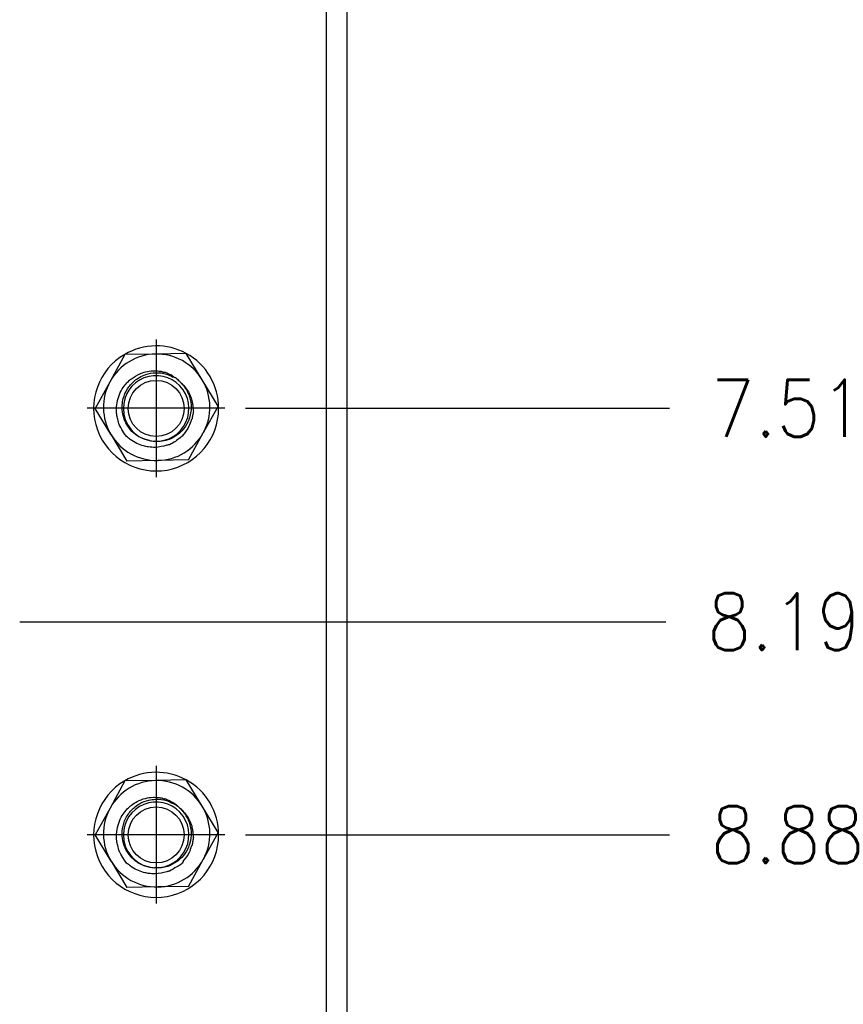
# Model space of a CAD drawing. Header units: millimetres. Extents: x 618 to 1482, y 17 to 575.
# Tile 5 of 90: x 744 to 794, y 266 to 327. Entities that reach past the tile are written whole.
import ezdxf

# ---------------------------------------------------------------- set-up
doc = ezdxf.new("R2010")
doc.units = ezdxf.units.MM
doc.linetypes.add('DOT_CENTER', pattern=[14, 12, -1, 0, -1])
doc.layers.add('1', color=7, linetype='Continuous')
doc.styles.add('CONVERTER_11', font='txt.shx', dxfattribs={"width": 0.9})
doc.dimstyles.new('ME10_DIM_26', dxfattribs={"dimtxt": 4.666667, "dimasz": 0.18, "dimexe": 2.706667, "dimexo": 1.693333, "dimgap": 3.386667, "dimtad": 1, "dimlfac": 0.03937, "dimzin": 4, "dimdsep": 46, "dimtxsty": 'CONVERTER_11', "dimsah": 1, "dimcen": 0.09, "dimclrd": 140, "dimclre": 140, "dimclrt": 4, "dimadec": 0, "dimazin": 0, "dimtfac": 1, "dimtdec": 4, "dimtix": 1, "dimtofl": 0, "dimtmove": 0, "dimatfit": 0, "dimfxl": 1, "dimtolj": 1, "dimtzin": 0, "dimarcsym": 0})
doc.dimstyles.new('ME10_DIM_33', dxfattribs={"dimtxt": 4.666667, "dimasz": 0.18, "dimexe": 2.706667, "dimexo": 1.693333, "dimgap": 3.386667, "dimtad": 1, "dimlfac": 0.03937, "dimzin": 4, "dimdsep": 46, "dimtxsty": 'CONVERTER_11', "dimsah": 1, "dimcen": 0.09, "dimclrd": 140, "dimclre": 140, "dimclrt": 4, "dimadec": 0, "dimazin": 0, "dimtfac": 1, "dimtdec": 4, "dimtix": 1, "dimtofl": 0, "dimtmove": 0, "dimatfit": 0, "dimfxl": 1, "dimtolj": 1, "dimtzin": 0, "dimarcsym": 0})
doc.dimstyles.new('ME10_DIM_34', dxfattribs={"dimtxt": 4.666667, "dimasz": 0.18, "dimexe": 2.706667, "dimexo": 1.693333, "dimgap": 3.386667, "dimtad": 1, "dimlfac": 0.03937, "dimzin": 4, "dimdsep": 46, "dimtxsty": 'CONVERTER_11', "dimsah": 1, "dimcen": 0.09, "dimclrd": 140, "dimclre": 140, "dimclrt": 4, "dimadec": 0, "dimazin": 0, "dimtfac": 1, "dimtdec": 4, "dimtix": 1, "dimtofl": 0, "dimtmove": 0, "dimatfit": 0, "dimfxl": 1, "dimtolj": 1, "dimtzin": 0, "dimarcsym": 0})

# ---------------------------------------------------------------- blocks, each defined once
blk = doc.blocks.new('p1__61', base_point=(997.787, 399.219))
at = {"color": 7, "linetype": 'Continuous'}
for p, q in [((1000.21, 407.975), (999.004, 405.746)), ((1002.744, 408.005), (1000.21, 407.975)), ((1005.266, 408.055), (1002.744, 408.005)), ((1006.57, 405.896), (1005.266, 408.055)), ((999.004, 405.746), (997.787, 403.537)), ((1007.874, 403.737), (1006.57, 405.896)), ((999.091, 401.378), (997.787, 403.537)), ((1007.874, 403.737), (1006.656, 401.528)), ((999.091, 401.378), (1000.395, 399.219)), ((1005.439, 399.319), (1006.656, 401.528)), ((1002.917, 399.269), (1000.395, 399.219)), ((1005.439, 399.319), (1002.917, 399.269))]:
    blk.add_line(p, q, dxfattribs=at)
for centre, radius, start, end in [((1002.83, 403.637), 4.369, 91.136, 151.136), ((1002.83, 403.637), 4.369, 31.136, 91.136), ((1002.83, 403.637), 4.369, 151.136, 211.136), ((1002.83, 403.637), 4.369, 331.136, 31.136), ((1002.83, 403.637), 4.369, 211.136, 271.136), ((1002.789, 403.54), 2.692, 258.08786, 267.11704), ((1002.83, 403.637), 4.369, 271.136, 331.136)]:
    blk.add_arc(centre, radius, start, end, dxfattribs=at)
for points, knots in [([(1002.234, 400.906), (1001.98, 400.969), (1001.574, 401.069), (1001.001, 401.445), (1000.562, 401.893), (1000.189, 402.536), (1000.006, 403.184), (999.987, 403.823), (1000.093, 404.466), (1000.393, 405.166), (1000.889, 405.739), (1001.423, 406.114), (1002.003, 406.377), (1002.762, 406.508), (1003.555, 406.428), (1004.011, 406.208), (1004.197, 406.118)], [0, 0, 0, 0, 0.777312, 1.24139, 2.036679, 2.635877, 3.456442, 4.025849, 4.54291, 5.399499, 6.274736, 6.778857, 7.347988, 8.171098, 9.06416, 9.683023, 9.683023, 9.683023, 9.683023]), ([(1000.757, 405.98), (1000.983, 406.13), (1001.344, 406.371), (1001.959, 406.567), (1002.492, 406.647), (1002.96, 406.61), (1003.245, 406.584), (1003.371, 406.526), (1003.408, 406.51), (1003.426, 406.502)], [0, 0, 0, 0, 0.809087, 1.292423, 1.924931, 2.409369, 2.705629, 2.765772, 2.825916, 2.825916, 2.825916, 2.825916]), ([(1003.517, 406.519), (1003.611, 406.476), (1003.822, 406.38), (1004.095, 406.278), (1004.255, 406.107), (1004.349, 406.066), (1004.396, 406.046)], [0, 0, 0, 0, 0.312368, 0.698454, 0.852084, 1.002439, 1.002439, 1.002439, 1.002439]), ([(999.525, 403.29), (999.53, 403.473), (999.541, 403.888), (999.691, 404.521), (999.966, 405.105), (1000.279, 405.531), (1000.515, 405.772), (1000.664, 405.903), (1000.726, 405.954), (1000.757, 405.98)], [0, 0, 0, 0, 0.546571, 1.244222, 1.932755, 2.470434, 2.820726, 2.943875, 3.064091, 3.064091, 3.064091, 3.064091]), ([(1004.396, 406.046), (1004.359, 406.053), (1004.288, 406.065), (1004.227, 406.101), (1004.197, 406.118)], [0, 0, 0, 0, 0.1117162, 0.2121065, 0.2121065, 0.2121065, 0.2121065]), ([(1004.396, 406.046), (1004.491, 405.97), (1004.647, 405.845), (1004.782, 405.696), (1004.835, 405.638)], [0, 0, 0, 0, 0.3648855, 0.6003457, 0.6003457, 0.6003457, 0.6003457]), ([(1005.297, 405.028), (1005.356, 404.915), (1005.48, 404.673), (1005.642, 404.138), (1005.69, 403.521), (1005.579, 402.892), (1005.354, 402.288), (1004.926, 401.669), (1004.329, 401.2), (1003.721, 400.93), (1003.181, 400.798), (1002.813, 400.835), (1002.654, 400.851)], [0, 0, 0, 0, 0.381224, 0.815271, 1.667961, 2.208969, 2.719863, 3.593006, 4.427647, 4.959879, 5.586017, 6.063476, 6.063476, 6.063476, 6.063476]), ([(1005.297, 405.028), (1005.245, 405.134), (1005.14, 405.347), (1004.967, 405.51), (1004.879, 405.592)], [0, 0, 0, 0, 0.3498892, 0.7073875, 0.7073875, 0.7073875, 0.7073875]), ([(1004.879, 405.592), (1004.961, 405.512), (1005.175, 405.303), (1005.426, 404.938), (1005.634, 404.503), (1005.75, 404.109), (1005.809, 403.743), (1005.815, 403.529), (1005.817, 403.427)], [0, 0, 0, 0, 0.34354, 0.895865, 1.317797, 1.784951, 2.122832, 2.427452, 2.427452, 2.427452, 2.427452]), ([(999.636, 402.658), (999.619, 402.722), (999.586, 402.84), (999.562, 403.002), (999.545, 403.15), (999.532, 403.241), (999.525, 403.29)], [0, 0, 0, 0, 0.1973631, 0.3680023, 0.4916608, 0.642944, 0.642944, 0.642944, 0.642944]), ([(1005.849, 403.341), (1005.828, 403.213), (1005.791, 402.992), (1005.75, 402.772), (1005.733, 402.68)], [0, 0, 0, 0, 0.3905579, 0.6707865, 0.6707865, 0.6707865, 0.6707865]), ([(999.758, 402.182), (999.735, 402.263), (999.691, 402.42), (999.654, 402.58), (999.636, 402.658)], [0, 0, 0, 0, 0.2504644, 0.4911829, 0.4911829, 0.4911829, 0.4911829]), ([(1005.673, 402.611), (1005.619, 402.428), (1005.483, 401.967), (1005.179, 401.592), (1004.995, 401.365)], [0, 0, 0, 0, 0.566172, 1.430031, 1.430031, 1.430031, 1.430031]), ([(1000.367, 401.234), (1000.286, 401.334), (1000.066, 401.603), (999.913, 401.916), (999.817, 402.112)], [0, 0, 0, 0, 0.386284, 1.039522, 1.039522, 1.039522, 1.039522]), ([(1003.669, 400.513), (1003.351, 400.436), (1002.849, 400.314), (1002.198, 400.364), (1001.691, 400.47), (1001.184, 400.66), (1000.721, 400.931), (1000.465, 401.15), (1000.367, 401.234)], [0, 0, 0, 0, 0.971697, 1.537565, 1.940346, 2.526493, 3.153426, 3.537288, 3.537288, 3.537288, 3.537288]), ([(1005.006, 401.421), (1005.004, 401.411), (1005, 401.393), (1004.979, 401.26), (1004.688, 401.11), (1004.371, 400.802), (1004.058, 400.646), (1003.886, 400.56)], [0, 0, 0, 0, 0.028117, 0.056234, 0.400456, 0.868134, 1.433785, 1.433785, 1.433785, 1.433785]), ([(1003.886, 400.56), (1003.846, 400.556), (1003.771, 400.549), (1003.701, 400.524), (1003.669, 400.513)], [0, 0, 0, 0, 0.1210742, 0.2232745, 0.2232745, 0.2232745, 0.2232745])]:
    blk.add_open_spline(points, degree=3, knots=knots, dxfattribs=at)
for points in [[(1003.426, 406.502), (1003.442, 406.505), (1003.472, 406.511), (1003.502, 406.516), (1003.517, 406.519)], [(1004.835, 405.638), (1004.842, 405.63), (1004.857, 405.615), (1004.872, 405.6), (1004.879, 405.592)], [(1005.817, 403.427), (1005.823, 403.413), (1005.833, 403.384), (1005.844, 403.355), (1005.849, 403.341)], [(1005.733, 402.68), (1005.723, 402.669), (1005.703, 402.646), (1005.683, 402.622), (1005.673, 402.611)], [(999.817, 402.112), (999.808, 402.124), (999.788, 402.147), (999.768, 402.171), (999.758, 402.182)]]:
    blk.add_open_spline(points, degree=3, dxfattribs=at)
blk = doc.blocks.new('p5__66', base_point=(997.787, 364.219))
at = {"color": 7, "linetype": 'Continuous'}
for p, q in [((1000.21, 372.975), (999.004, 370.746)), ((1002.744, 373.005), (1000.21, 372.975)), ((1005.266, 373.055), (1002.744, 373.005)), ((1006.57, 370.896), (1005.266, 373.055)), ((999.004, 370.746), (997.787, 368.537)), ((1007.874, 368.737), (1006.57, 370.896)), ((999.091, 366.378), (997.787, 368.537)), ((1007.874, 368.737), (1006.656, 366.528)), ((999.091, 366.378), (1000.395, 364.219)), ((1005.439, 364.319), (1006.656, 366.528)), ((1002.917, 364.269), (1000.395, 364.219)), ((1005.439, 364.319), (1002.917, 364.269))]:
    blk.add_line(p, q, dxfattribs=at)
for centre, radius, start, end in [((1002.83, 368.637), 4.369, 91.136, 151.136), ((1002.83, 368.637), 4.369, 31.136, 91.136), ((1002.83, 368.637), 4.369, 151.136, 211.136), ((1002.83, 368.637), 4.369, 331.136, 31.136), ((1002.83, 368.637), 4.369, 211.136, 271.136), ((1002.83, 368.637), 4.369, 271.136, 331.136), ((1002.789, 368.54), 2.692, 258.08786, 267.11704)]:
    blk.add_arc(centre, radius, start, end, dxfattribs=at)
for points, knots in [([(999.636, 367.658), (999.619, 367.722), (999.586, 367.84), (999.53, 368.218), (999.521, 368.785), (999.684, 369.508), (999.966, 370.105), (1000.279, 370.531), (1000.512, 370.768), (1000.66, 370.899), (1000.723, 370.951), (1000.757, 370.98)], [0, 0, 0, 0, 0.197363, 0.368002, 1.144176, 1.883631, 2.572164, 3.109843, 3.460136, 3.568319, 3.703504, 3.703504, 3.703504, 3.703504]), ([(1002.234, 365.906), (1001.98, 365.969), (1001.574, 366.069), (1001.076, 366.397), (1000.62, 366.819), (1000.212, 367.451), (1000.006, 368.184), (999.983, 368.941), (1000.131, 369.584), (1000.471, 370.255), (1000.889, 370.739), (1001.498, 371.167), (1002.097, 371.404), (1002.854, 371.497), (1003.555, 371.428), (1004.011, 371.208), (1004.197, 371.118)], [0, 0, 0, 0, 0.777312, 1.24139, 1.772429, 2.635509, 3.456073, 4.025481, 4.894219, 5.399051, 6.274288, 6.778409, 7.623259, 8.170528, 9.063589, 9.682452, 9.682452, 9.682452, 9.682452]), ([(1000.757, 370.98), (1000.911, 371.086), (1001.266, 371.332), (1001.876, 371.555), (1002.492, 371.647), (1002.96, 371.61), (1003.245, 371.584), (1003.371, 371.526), (1003.408, 371.51), (1003.426, 371.502)], [0, 0, 0, 0, 0.558377, 1.292621, 1.925129, 2.409567, 2.705827, 2.765971, 2.826114, 2.826114, 2.826114, 2.826114]), ([(1003.517, 371.519), (1003.612, 371.478), (1003.826, 371.386), (1004.2, 371.196), (1004.551, 370.942), (1004.756, 370.722), (1004.835, 370.638)], [0, 0, 0, 0, 0.312368, 0.698454, 1.255718, 1.600142, 1.600142, 1.600142, 1.600142]), ([(1004.835, 370.638), (1004.763, 370.705), (1004.618, 370.842), (1004.428, 370.979), (1004.285, 371.068), (1004.226, 371.101), (1004.197, 371.118)], [0, 0, 0, 0, 0.2941213, 0.5974597, 0.7001766, 0.7998164, 0.7998164, 0.7998164, 0.7998164]), ([(1005.297, 370.028), (1005.245, 370.134), (1005.14, 370.347), (1004.967, 370.51), (1004.879, 370.592)], [0, 0, 0, 0, 0.3498892, 0.7073875, 0.7073875, 0.7073875, 0.7073875]), ([(1004.879, 370.592), (1004.961, 370.512), (1005.174, 370.302), (1005.443, 369.913), (1005.645, 369.474), (1005.754, 369.085), (1005.809, 368.749), (1005.814, 368.534), (1005.817, 368.427)], [0, 0, 0, 0, 0.34354, 0.895865, 1.409068, 1.784893, 2.105426, 2.427396, 2.427396, 2.427396, 2.427396]), ([(1005.297, 370.028), (1005.358, 369.911), (1005.481, 369.668), (1005.616, 369.221), (1005.692, 368.617), (1005.611, 367.977), (1005.354, 367.288), (1004.99, 366.762), (1004.429, 366.265), (1003.859, 365.969), (1003.214, 365.807), (1002.845, 365.836), (1002.654, 365.851)], [0, 0, 0, 0, 0.395007, 0.815277, 1.394488, 2.209188, 2.720082, 3.593225, 4.09112, 4.959885, 5.491986, 6.0627, 6.0627, 6.0627, 6.0627]), ([(1005.849, 368.341), (1005.83, 368.232), (1005.792, 368.012), (1005.753, 367.792), (1005.733, 367.68)], [0, 0, 0, 0, 0.3311153, 0.6707771, 0.6707771, 0.6707771, 0.6707771]), ([(999.758, 367.182), (999.735, 367.263), (999.691, 367.42), (999.654, 367.58), (999.636, 367.658)], [0, 0, 0, 0, 0.2504644, 0.4911829, 0.4911829, 0.4911829, 0.4911829]), ([(1000.367, 366.234), (1000.286, 366.334), (1000.066, 366.603), (999.913, 366.916), (999.817, 367.112)], [0, 0, 0, 0, 0.386284, 1.039522, 1.039522, 1.039522, 1.039522]), ([(1005.673, 367.611), (1005.621, 367.43), (1005.491, 366.984), (1005.186, 366.631), (1005.006, 366.421)], [0, 0, 0, 0, 0.559222, 1.378274, 1.378274, 1.378274, 1.378274]), ([(1003.669, 365.513), (1003.351, 365.436), (1002.849, 365.314), (1002.198, 365.364), (1001.691, 365.47), (1001.184, 365.66), (1000.721, 365.931), (1000.465, 366.15), (1000.367, 366.234)], [0, 0, 0, 0, 0.971697, 1.537565, 1.940346, 2.526493, 3.153426, 3.537288, 3.537288, 3.537288, 3.537288]), ([(1005.006, 366.421), (1005.004, 366.411), (1005, 366.393), (1004.958, 366.151), (1004.447, 365.916), (1004.075, 365.68), (1003.886, 365.56)], [0, 0, 0, 0, 0.028117, 0.056234, 0.733759, 1.432233, 1.432233, 1.432233, 1.432233]), ([(1003.886, 365.56), (1003.846, 365.556), (1003.771, 365.548), (1003.701, 365.524), (1003.669, 365.513)], [0, 0, 0, 0, 0.1217404, 0.2232611, 0.2232611, 0.2232611, 0.2232611])]:
    blk.add_open_spline(points, degree=3, knots=knots, dxfattribs=at)
for points in [[(1003.426, 371.502), (1003.442, 371.505), (1003.472, 371.511), (1003.502, 371.516), (1003.517, 371.519)], [(1004.835, 370.638), (1004.842, 370.63), (1004.857, 370.615), (1004.872, 370.6), (1004.879, 370.592)], [(1005.733, 367.68), (1005.723, 367.669), (1005.703, 367.646), (1005.683, 367.622), (1005.673, 367.611)], [(1005.817, 368.427), (1005.823, 368.413), (1005.833, 368.384), (1005.844, 368.355), (1005.849, 368.341)], [(999.817, 367.112), (999.808, 367.124), (999.788, 367.147), (999.768, 367.171), (999.758, 367.182)]]:
    blk.add_open_spline(points, degree=3, dxfattribs=at)
blk = doc.blocks.new('FACEPLATE_BEE7S_C-B7-721M_REV_0_PRT__70', base_point=(956.912, 250.575))
at = {"color": 7, "linetype": 'Continuous'}
for p, q in [((1018.469, 265.665), (1018.469, 586.415)), ((1016.754, 575.415), (1016.754, 276.665))]:
    blk.add_line(p, q, dxfattribs=at)
for centre in [(1002.789, 403.54), (1002.789, 368.54)]:
    blk.add_circle(centre, 2.299, dxfattribs=at)
for centre, radius, start, end in [((1002.808, 403.54), 5.14, 61.4443, 120.36412), ((1002.789, 403.54), 5.131, 120.17836, 0), ((1002.78, 403.556), 5.14, 359.82278, 61.08198), ((1002.789, 403.54), 2.692, 267.11704, 180), ((1002.789, 403.54), 2.692, 180, 258.08786), ((1002.789, 403.54), 2.692, 258.08786, 267.11704), ((1002.808, 368.54), 5.14, 61.4443, 120.36412), ((1002.789, 368.54), 5.131, 120.17836, 0), ((1002.78, 368.556), 5.14, 359.82278, 61.08198), ((1002.789, 368.54), 2.692, 267.11704, 180), ((1002.789, 368.54), 2.692, 180, 258.08786), ((1002.789, 368.54), 2.692, 258.08786, 267.11704)]:
    blk.add_arc(centre, radius, start, end, dxfattribs=at)
for points in [[(1003.426, 406.502), (1003.442, 406.505), (1003.472, 406.511), (1003.502, 406.516), (1003.517, 406.519)], [(1005.817, 403.427), (1005.823, 403.413), (1005.833, 403.384), (1005.844, 403.355), (1005.849, 403.341)], [(1005.733, 402.68), (1005.723, 402.669), (1005.703, 402.646), (1005.683, 402.622), (1005.673, 402.611)], [(999.817, 402.112), (999.808, 402.124), (999.788, 402.147), (999.768, 402.171), (999.758, 402.182)], [(1003.426, 371.502), (1003.442, 371.505), (1003.472, 371.511), (1003.502, 371.516), (1003.517, 371.519)], [(1005.733, 367.68), (1005.723, 367.669), (1005.703, 367.646), (1005.683, 367.622), (1005.673, 367.611)], [(1005.817, 368.427), (1005.823, 368.413), (1005.833, 368.384), (1005.844, 368.355), (1005.849, 368.341)], [(999.817, 367.112), (999.808, 367.124), (999.788, 367.147), (999.768, 367.171), (999.758, 367.182)]]:
    blk.add_open_spline(points, degree=3, dxfattribs=at)
for points, knots in [([(1003.886, 400.56), (1003.846, 400.556), (1003.771, 400.549), (1003.701, 400.524), (1003.669, 400.513)], [0, 0, 0, 0, 0.1210742, 0.2232745, 0.2232745, 0.2232745, 0.2232745]), ([(1003.886, 365.56), (1003.846, 365.556), (1003.771, 365.548), (1003.701, 365.524), (1003.669, 365.513)], [0, 0, 0, 0, 0.1217404, 0.2232611, 0.2232611, 0.2232611, 0.2232611])]:
    blk.add_open_spline(points, degree=3, knots=knots, dxfattribs=at)
at = {"layer": '1', "color": 30, "linetype": 'DOT_CENTER'}
for p, q in [((1002.78, 409.21), (1002.78, 397.902)), ((1008.434, 403.556), (997.126, 403.556)), ((1002.78, 374.21), (1002.78, 362.902)), ((1008.434, 368.556), (997.126, 368.556))]:
    blk.add_line(p, q, dxfattribs=at)
blk = doc.blocks.new('cu_ATCA-3671__76', base_point=(956.912, 250.575))
for name, p in [('FACEPLATE_BEE7S_C-B7-721M_REV_0_PRT__70', (956.912, 250.575)), ('p1__61', (997.787, 399.219)), ('p5__66', (997.787, 364.219))]:
    blk.add_blockref(name, p)
blk = doc.blocks.new('*D104')
at = {"layer": '1', "color": 140, "linetype": 'Continuous'}
blk.add_line((991.586, 386.04), (1044.644, 386.04), dxfattribs=at)
at = {"layer": '1', "color": 4, "style": 'CONVERTER_11', "width": 0.9}
blk.add_text('8.19', height=4.6667, dxfattribs=at).set_placement((1048.03, 383.707))
blk = doc.blocks.new('*D111')
at = {"layer": '1', "color": 140, "linetype": 'Continuous'}
blk.add_line((1010.128, 368.556), (1044.944, 368.556), dxfattribs=at)
at = {"layer": '1', "color": 4, "style": 'CONVERTER_11', "width": 0.9}
blk.add_text('8.88', height=4.6667, dxfattribs=at).set_placement((1048.331, 366.223))
blk = doc.blocks.new('*D112')
at = {"layer": '1', "color": 140, "linetype": 'Continuous'}
blk.add_line((1010.128, 403.556), (1044.944, 403.556), dxfattribs=at)
at = {"layer": '1', "color": 4, "style": 'CONVERTER_11', "width": 0.9}
blk.add_text('7.51', height=4.6667, dxfattribs=at).set_placement((1048.331, 401.223))
blk = doc.blocks.new('LEFT1', base_point=(987.691, 426.04))
blk.add_blockref('cu_ATCA-3671__76', (956.912, 250.575))
at = {"layer": '1'}
for feature_location, offset, dimstyle, picture, middle in [((989.893, 386.04), (54.751, 0), 'ME10_DIM_26', '*D104', (1053.689, 386.04)), ((1008.434, 368.556), (36.51, 0), 'ME10_DIM_33', '*D111', (1054.689, 368.556)), ((1008.434, 403.556), (36.51, 0), 'ME10_DIM_34', '*D112', (1053.989, 403.556))]:
    dim = blk.add_ordinate_dim(feature_location=feature_location, offset=offset, dtype=0, origin=(1007.734, 594.19), dimstyle=dimstyle, dxfattribs=at)
    dim.commit()
    dim.dimension.update_dxf_attribs({"geometry": picture, "text_midpoint": middle})

msp = doc.modelspace()

# ---------------------------------------------------------------- block references
at = {"xscale": 0.75, "yscale": 0.75, "zscale": 0.75}
msp.add_blockref('LEFT1', (740.768, 319.53), dxfattribs=at)

doc.saveas('drawing.dxf')
